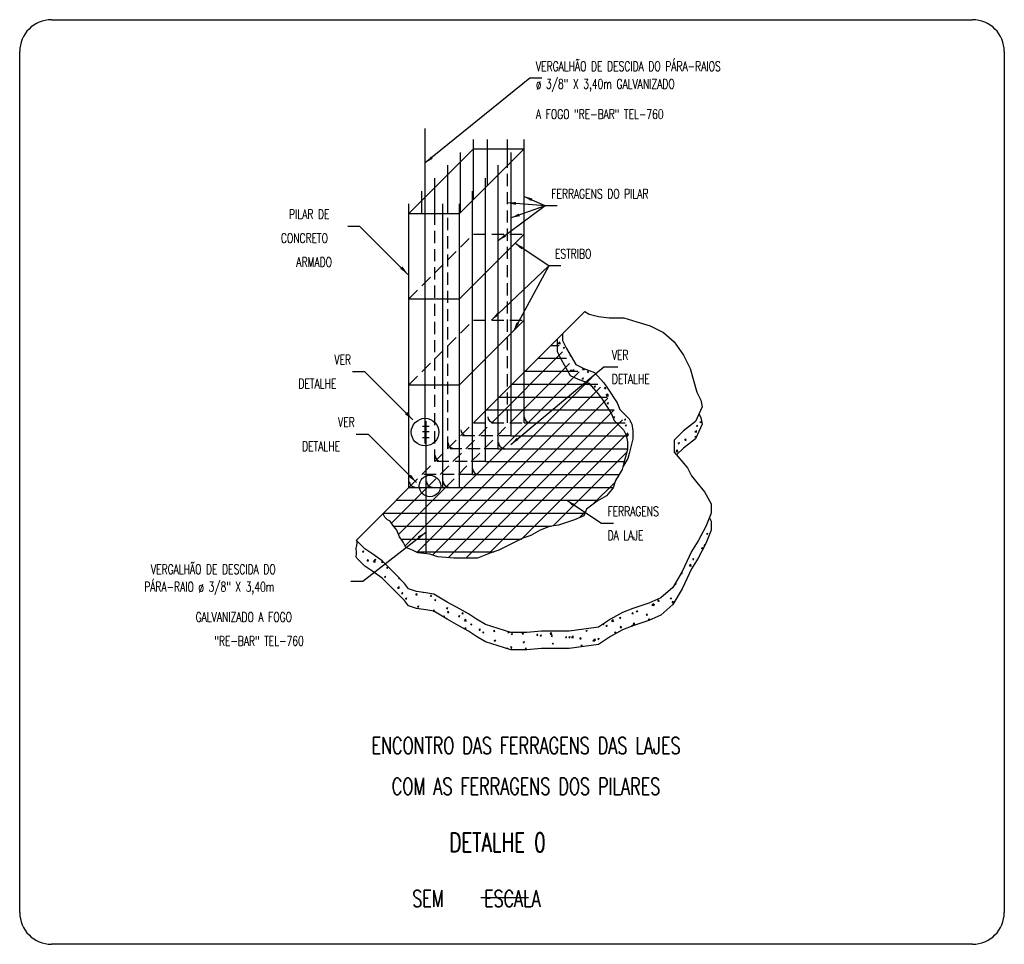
# Model space of a CAD drawing. Header units: millimetres. Extents: x 4477830 to 4478275, y -30323838 to -30323445.
# Tile 101 of 124: x 4478201 to 4478222, y -30323631 to -30323612. Entities that reach past the tile are written whole.
import ezdxf

# ---------------------------------------------------------------- set-up
doc = ezdxf.new("R2010")
doc.units = ezdxf.units.MM
doc.linetypes.add('DASHED', pattern=[1.905, 1.27, -0.635])
doc.linetypes.add('NULL', pattern=[0])
for name, color, linetype, lineweight in [('C01', 1, 'Continuous', 30), ('C02', 2, 'Continuous', 30), ('C03', 3, 'Continuous', 30), ('C04', 4, 'Continuous', 30), ('C05', 4, 'Continuous', 30), ('C06', 6, 'Continuous', 30), ('P-MARGEM', 4, 'Continuous', 30)]:
    doc.layers.add(name, color=color, linetype=linetype, lineweight=lineweight)
doc.styles.add('ROMANS', font='romans.shx', dxfattribs={"width": 0.7})

msp = doc.modelspace()

# ---------------------------------------------------------------- hatches: boundary and pattern name
at = {"layer": 'C02', "linetype": 'Continuous', "true_color": 0x000000}
for points in [[(4478210.101, -30323614.422), (4478210.064, -30323614.375), (4478209.943, -30323614.512), (4478210.101, -30323614.422), (4478210.101, -30323614.422)], [(4478212.159, -30323615.309), (4478212.183, -30323615.254), (4478212.005, -30323615.211), (4478212.159, -30323615.309), (4478212.159, -30323615.309)], [(4478211.834, -30323615.39), (4478211.839, -30323615.33), (4478211.657, -30323615.346), (4478211.834, -30323615.39), (4478211.834, -30323615.39)], [(4478211.922, -30323615.626), (4478211.901, -30323615.57), (4478211.742, -30323615.659), (4478211.922, -30323615.626), (4478211.922, -30323615.626)], [(4478211.635, -30323616.054), (4478211.6, -30323616.005), (4478211.472, -30323616.135), (4478211.635, -30323616.054), (4478211.635, -30323616.054)], [(4478211.958, -30323616.321), (4478211.99, -30323616.27), (4478211.822, -30323616.2), (4478211.958, -30323616.321), (4478211.958, -30323616.321)], [(4478209.464, -30323616.678), (4478209.416, -30323616.725), (4478209.581, -30323616.844), (4478209.464, -30323616.678), (4478209.464, -30323616.678)], [(4478211.482, -30323617.699), (4478211.442, -30323617.655), (4478211.329, -30323617.799), (4478211.482, -30323617.699), (4478211.482, -30323617.699)], [(4478211.906, -30323617.876), (4478211.853, -30323617.848), (4478211.793, -30323618.02), (4478211.906, -30323617.876), (4478211.906, -30323617.876)], [(4478209.566, -30323619.723), (4478209.519, -30323619.77), (4478209.683, -30323619.889), (4478209.566, -30323619.723), (4478209.566, -30323619.723)], [(4478211.891, -30323620.309), (4478211.853, -30323620.263), (4478211.734, -30323620.402), (4478211.891, -30323620.309), (4478211.891, -30323620.309)], [(4478209.643, -30323621.033), (4478209.596, -30323621.08), (4478209.76, -30323621.199), (4478209.643, -30323621.033), (4478209.643, -30323621.033)], [(4478213.038, -30323621.698), (4478213.071, -30323621.648), (4478212.903, -30323621.575), (4478213.038, -30323621.698), (4478213.038, -30323621.698)], [(4478209.823, -30323622.375), (4478209.787, -30323622.327), (4478209.949, -30323622.243), (4478209.823, -30323622.375), (4478209.823, -30323622.375)]]:
    msp.add_hatch(color=18, dxfattribs=at).paths.add_polyline_path(points)

# ---------------------------------------------------------------- linework, layer by layer
at = {"color": 18, "linetype": 'Continuous', "true_color": 0x000000}
for p, q in [((4478212.726, -30323618.288), (4478212.759, -30323618.254)), ((4478212.726, -30323618.288), (4478212.763, -30323618.294)), ((4478212.763, -30323618.294), (4478212.759, -30323618.254)), ((4478212.828, -30323618.376), (4478212.857, -30323618.365)), ((4478212.828, -30323618.376), (4478212.848, -30323618.39)), ((4478212.848, -30323618.39), (4478212.857, -30323618.365)), ((4478212.974, -30323618.545), (4478212.982, -30323618.535)), ((4478212.974, -30323618.545), (4478212.989, -30323618.546)), ((4478212.976, -30323618.85), (4478213.005, -30323618.839)), ((4478212.976, -30323618.85), (4478212.997, -30323618.864)), ((4478212.997, -30323618.864), (4478213.005, -30323618.839)), ((4478213.032, -30323618.861), (4478213.053, -30323618.837)), ((4478213.032, -30323618.861), (4478213.057, -30323618.863)), ((4478213.057, -30323618.863), (4478213.053, -30323618.837)), ((4478213.23, -30323618.836), (4478213.257, -30323618.809)), ((4478213.23, -30323618.836), (4478213.267, -30323618.842)), ((4478213.267, -30323618.842), (4478213.264, -30323618.812)), ((4478213.334, -30323618.887), (4478213.354, -30323618.863)), ((4478213.334, -30323618.887), (4478213.359, -30323618.889)), ((4478213.359, -30323618.889), (4478213.354, -30323618.863)), ((4478213.227, -30323619.019), (4478213.256, -30323619.008)), ((4478213.227, -30323619.019), (4478213.248, -30323619.033)), ((4478213.248, -30323619.033), (4478213.256, -30323619.008)), ((4478213.478, -30323619.188), (4478213.507, -30323619.177)), ((4478213.478, -30323619.188), (4478213.498, -30323619.202)), ((4478213.498, -30323619.202), (4478213.507, -30323619.177)), ((4478213.693, -30323619.229), (4478213.713, -30323619.205)), ((4478213.693, -30323619.229), (4478213.718, -30323619.232)), ((4478213.718, -30323619.232), (4478213.713, -30323619.205)), ((4478213.728, -30323619.357), (4478213.758, -30323619.346)), ((4478213.728, -30323619.357), (4478213.749, -30323619.371)), ((4478213.734, -30323619.384), (4478213.767, -30323619.35)), ((4478213.749, -30323619.371), (4478213.758, -30323619.346)), ((4478213.771, -30323619.39), (4478213.767, -30323619.35)), ((4478213.734, -30323619.384), (4478213.771, -30323619.39)), ((4478213.752, -30323619.545), (4478213.772, -30323619.521)), ((4478213.752, -30323619.545), (4478213.776, -30323619.548)), ((4478213.776, -30323619.548), (4478213.772, -30323619.521)), ((4478213.877, -30323619.831), (4478213.906, -30323619.819)), ((4478213.877, -30323619.831), (4478213.897, -30323619.845)), ((4478213.897, -30323619.845), (4478213.906, -30323619.819)), ((4478214.111, -30323619.888), (4478214.131, -30323619.864)), ((4478214.111, -30323619.888), (4478214.136, -30323619.89)), ((4478214.127, -30323620), (4478214.157, -30323619.989)), ((4478214.136, -30323619.89), (4478214.131, -30323619.864)), ((4478214.148, -30323620.014), (4478214.157, -30323619.989)), ((4478214.238, -30323619.933), (4478214.239, -30323619.932)), ((4478214.238, -30323619.933), (4478214.239, -30323619.933)), ((4478215.688, -30323619.932), (4478215.717, -30323619.92)), ((4478215.688, -30323619.932), (4478215.708, -30323619.946)), ((4478215.708, -30323619.946), (4478215.717, -30323619.92)), ((4478214.127, -30323620), (4478214.148, -30323620.014)), ((4478214.169, -30323620.204), (4478214.189, -30323620.179)), ((4478214.194, -30323620.206), (4478214.189, -30323620.179)), ((4478215.583, -30323620.141), (4478215.615, -30323620.107)), ((4478215.583, -30323620.141), (4478215.62, -30323620.147)), ((4478215.62, -30323620.147), (4478215.615, -30323620.107)), ((4478215.617, -30323620.019), (4478215.637, -30323619.995)), ((4478215.617, -30323620.019), (4478215.642, -30323620.022)), ((4478215.642, -30323620.022), (4478215.637, -30323619.995)), ((4478214.169, -30323620.204), (4478214.194, -30323620.206)), ((4478215.232, -30323620.372), (4478215.262, -30323620.36)), ((4478215.232, -30323620.372), (4478215.253, -30323620.386)), ((4478215.253, -30323620.386), (4478215.262, -30323620.36)), ((4478215.374, -30323620.309), (4478215.394, -30323620.285)), ((4478215.374, -30323620.309), (4478215.399, -30323620.311)), ((4478215.399, -30323620.311), (4478215.394, -30323620.285)), ((4478215.585, -30323620.236), (4478215.615, -30323620.225)), ((4478215.585, -30323620.236), (4478215.606, -30323620.25)), ((4478215.606, -30323620.25), (4478215.615, -30323620.225)), ((4478215.19, -30323620.55), (4478215.223, -30323620.516)), ((4478215.19, -30323620.55), (4478215.228, -30323620.556)), ((4478215.228, -30323620.556), (4478215.223, -30323620.516)), ((4478215.843, -30323622.061), (4478215.842, -30323622.053)), ((4478215.826, -30323622.266), (4478215.856, -30323622.255)), ((4478215.839, -30323622.061), (4478215.843, -30323622.061)), ((4478215.847, -30323622.28), (4478215.856, -30323622.255)), ((4478215.826, -30323622.266), (4478215.847, -30323622.28)), ((4478208.63, -30323622.641), (4478208.659, -30323622.63)), ((4478208.63, -30323622.641), (4478208.65, -30323622.655)), ((4478208.65, -30323622.655), (4478208.659, -30323622.63)), ((4478215.724, -30323622.571), (4478215.754, -30323622.56)), ((4478215.724, -30323622.571), (4478215.745, -30323622.585)), ((4478215.745, -30323622.585), (4478215.754, -30323622.56)), ((4478215.782, -30323622.52), (4478215.802, -30323622.496)), ((4478215.782, -30323622.52), (4478215.793, -30323622.521)), ((4478215.803, -30323622.501), (4478215.802, -30323622.496)), ((4478208.727, -30323622.836), (4478208.747, -30323622.812)), ((4478208.727, -30323622.836), (4478208.752, -30323622.838)), ((4478208.752, -30323622.838), (4478208.747, -30323622.812)), ((4478208.856, -30323622.858), (4478208.889, -30323622.824)), ((4478208.856, -30323622.858), (4478208.894, -30323622.864)), ((4478208.88, -30323622.81), (4478208.91, -30323622.799)), ((4478208.88, -30323622.81), (4478208.901, -30323622.824)), ((4478208.894, -30323622.864), (4478208.889, -30323622.824)), ((4478208.901, -30323622.824), (4478208.91, -30323622.799)), ((4478209.028, -30323622.862), (4478209.045, -30323622.842)), ((4478209.028, -30323622.862), (4478209.053, -30323622.864)), ((4478209.053, -30323622.864), (4478209.05, -30323622.848)), ((4478215.539, -30323622.81), (4478215.559, -30323622.786)), ((4478215.539, -30323622.81), (4478215.564, -30323622.812)), ((4478215.564, -30323622.812), (4478215.559, -30323622.786)), ((4478209.131, -30323622.979), (4478209.16, -30323622.968)), ((4478209.131, -30323622.979), (4478209.152, -30323622.993)), ((4478209.152, -30323622.993), (4478209.16, -30323622.968)), ((4478215.296, -30323623.1), (4478215.316, -30323623.075)), ((4478215.321, -30323623.102), (4478215.316, -30323623.075)), ((4478215.469, -30323622.943), (4478215.501, -30323622.909)), ((4478215.469, -30323622.943), (4478215.506, -30323622.949)), ((4478215.506, -30323622.949), (4478215.501, -30323622.909)), ((4478209.086, -30323623.178), (4478209.107, -30323623.154)), ((4478209.086, -30323623.178), (4478209.112, -30323623.18)), ((4478209.112, -30323623.18), (4478209.107, -30323623.154)), ((4478209.388, -30323623.204), (4478209.396, -30323623.194)), ((4478209.388, -30323623.204), (4478209.408, -30323623.206)), ((4478215.296, -30323623.1), (4478215.321, -30323623.102)), ((4478209.29, -30323623.449), (4478209.309, -30323623.441)), ((4478209.302, -30323623.461), (4478209.309, -30323623.441)), ((4478209.36, -30323623.406), (4478209.393, -30323623.372)), ((4478209.36, -30323623.406), (4478209.397, -30323623.412)), ((4478209.397, -30323623.412), (4478209.393, -30323623.372)), ((4478209.446, -30323623.52), (4478209.466, -30323623.496)), ((4478209.471, -30323623.522), (4478209.466, -30323623.496)), ((4478209.895, -30323623.495), (4478209.904, -30323623.5)), ((4478209.904, -30323623.501), (4478209.906, -30323623.496)), ((4478215.167, -30323623.316), (4478215.188, -30323623.33)), ((4478215.168, -30323623.315), (4478215.196, -30323623.304)), ((4478215.188, -30323623.33), (4478215.196, -30323623.304)), ((4478209.446, -30323623.52), (4478209.471, -30323623.522)), ((4478209.53, -30323623.622), (4478209.56, -30323623.611)), ((4478209.53, -30323623.622), (4478209.551, -30323623.636)), ((4478209.551, -30323623.636), (4478209.56, -30323623.611)), ((4478209.747, -30323623.547), (4478209.768, -30323623.522)), ((4478209.747, -30323623.547), (4478209.772, -30323623.549)), ((4478209.772, -30323623.549), (4478209.768, -30323623.522)), ((4478210.049, -30323623.573), (4478210.069, -30323623.549)), ((4478210.049, -30323623.573), (4478210.074, -30323623.575)), ((4478210.074, -30323623.575), (4478210.069, -30323623.549)), ((4478210.134, -30323623.656), (4478210.163, -30323623.644)), ((4478210.134, -30323623.656), (4478210.155, -30323623.67)), ((4478210.155, -30323623.67), (4478210.163, -30323623.644)), ((4478214.81, -30323623.679), (4478214.83, -30323623.655)), ((4478214.81, -30323623.679), (4478214.835, -30323623.681)), ((4478214.835, -30323623.681), (4478214.83, -30323623.655)), ((4478215.065, -30323623.62), (4478215.094, -30323623.609)), ((4478215.065, -30323623.62), (4478215.086, -30323623.634)), ((4478215.086, -30323623.634), (4478215.094, -30323623.609)), ((4478215.111, -30323623.705), (4478215.132, -30323623.681)), ((4478215.137, -30323623.707), (4478215.132, -30323623.681)), ((4478209.781, -30323623.791), (4478209.81, -30323623.78)), ((4478209.781, -30323623.791), (4478209.802, -30323623.805)), ((4478209.802, -30323623.805), (4478209.81, -30323623.78)), ((4478209.82, -30323623.845), (4478209.826, -30323623.838)), ((4478209.827, -30323623.846), (4478209.826, -30323623.838)), ((4478210.107, -30323623.889), (4478210.127, -30323623.865)), ((4478210.107, -30323623.889), (4478210.132, -30323623.891)), ((4478210.132, -30323623.891), (4478210.127, -30323623.865)), ((4478210.385, -30323623.825), (4478210.414, -30323623.813)), ((4478210.385, -30323623.825), (4478210.405, -30323623.839)), ((4478210.405, -30323623.839), (4478210.414, -30323623.813)), ((4478210.408, -30323623.915), (4478210.428, -30323623.891)), ((4478210.433, -30323623.917), (4478210.428, -30323623.891)), ((4478214.359, -30323623.891), (4478214.388, -30323623.88)), ((4478214.359, -30323623.891), (4478214.38, -30323623.905)), ((4478214.38, -30323623.905), (4478214.388, -30323623.88)), ((4478214.683, -30323623.762), (4478214.716, -30323623.728)), ((4478214.683, -30323623.762), (4478214.721, -30323623.767)), ((4478214.712, -30323623.755), (4478214.741, -30323623.744)), ((4478214.712, -30323623.755), (4478214.733, -30323623.77)), ((4478214.721, -30323623.767), (4478214.716, -30323623.728)), ((4478214.733, -30323623.77), (4478214.741, -30323623.744)), ((4478215.111, -30323623.705), (4478215.137, -30323623.707)), ((4478210.323, -30323624.012), (4478210.345, -30323623.99)), ((4478210.35, -30323624.028), (4478210.345, -30323623.99)), ((4478210.408, -30323623.915), (4478210.433, -30323623.917)), ((4478210.635, -30323623.994), (4478210.665, -30323623.982)), ((4478210.635, -30323623.994), (4478210.656, -30323624.008)), ((4478210.656, -30323624.008), (4478210.665, -30323623.982)), ((4478210.709, -30323623.942), (4478210.73, -30323623.917)), ((4478210.709, -30323623.942), (4478210.734, -30323623.944)), ((4478210.734, -30323623.944), (4478210.73, -30323623.917)), ((4478210.761, -30323624.093), (4478210.793, -30323624.059)), ((4478210.761, -30323624.093), (4478210.798, -30323624.099)), ((4478210.798, -30323624.099), (4478210.793, -30323624.059)), ((4478213.843, -30323624.101), (4478213.875, -30323624.067)), ((4478213.843, -30323624.101), (4478213.88, -30323624.107)), ((4478213.88, -30323624.107), (4478213.875, -30323624.067)), ((4478214.006, -30323624.026), (4478214.035, -30323624.015)), ((4478214.006, -30323624.026), (4478214.027, -30323624.041)), ((4478214.027, -30323624.041), (4478214.035, -30323624.015)), ((4478214.266, -30323623.942), (4478214.286, -30323623.918)), ((4478214.266, -30323623.942), (4478214.291, -30323623.944)), ((4478214.291, -30323623.944), (4478214.286, -30323623.918)), ((4478214.567, -30323623.968), (4478214.587, -30323623.944)), ((4478214.567, -30323623.968), (4478214.592, -30323623.97)), ((4478214.592, -30323623.97), (4478214.587, -30323623.944)), ((4478214.61, -30323624.06), (4478214.639, -30323624.049)), ((4478214.61, -30323624.06), (4478214.631, -30323624.074)), ((4478214.631, -30323624.074), (4478214.639, -30323624.049)), ((4478210.768, -30323624.258), (4478210.788, -30323624.233)), ((4478210.768, -30323624.258), (4478210.793, -30323624.26)), ((4478210.793, -30323624.26), (4478210.788, -30323624.233)), ((4478210.886, -30323624.163), (4478210.915, -30323624.152)), ((4478210.886, -30323624.163), (4478210.907, -30323624.177)), ((4478210.907, -30323624.177), (4478210.915, -30323624.152)), ((4478211.069, -30323624.284), (4478211.089, -30323624.26)), ((4478211.069, -30323624.284), (4478211.094, -30323624.286)), ((4478211.094, -30323624.286), (4478211.089, -30323624.26)), ((4478211.137, -30323624.332), (4478211.166, -30323624.321)), ((4478211.158, -30323624.346), (4478211.166, -30323624.321)), ((4478211.37, -30323624.31), (4478211.39, -30323624.286)), ((4478211.37, -30323624.31), (4478211.395, -30323624.312)), ((4478211.395, -30323624.312), (4478211.39, -30323624.286)), ((4478211.671, -30323624.337), (4478211.685, -30323624.321)), ((4478213.3, -30323624.297), (4478213.33, -30323624.286)), ((4478213.3, -30323624.297), (4478213.321, -30323624.311)), ((4478213.321, -30323624.311), (4478213.33, -30323624.286)), ((4478213.658, -30323624.165), (4478213.674, -30323624.176)), ((4478213.674, -30323624.154), (4478213.683, -30323624.151)), ((4478213.674, -30323624.176), (4478213.683, -30323624.151)), ((4478213.722, -30323624.205), (4478213.742, -30323624.181)), ((4478213.722, -30323624.205), (4478213.747, -30323624.207)), ((4478213.747, -30323624.207), (4478213.742, -30323624.181)), ((4478213.904, -30323624.331), (4478213.933, -30323624.32)), ((4478213.925, -30323624.345), (4478213.933, -30323624.32)), ((4478214.023, -30323624.231), (4478214.043, -30323624.207)), ((4478214.023, -30323624.231), (4478214.048, -30323624.234)), ((4478214.048, -30323624.234), (4478214.043, -30323624.207)), ((4478214.257, -30323624.196), (4478214.286, -30323624.184)), ((4478214.257, -30323624.196), (4478214.27, -30323624.205)), ((4478214.281, -30323624.201), (4478214.286, -30323624.184)), ((4478214.291, -30323624.171), (4478214.324, -30323624.137)), ((4478214.291, -30323624.171), (4478214.328, -30323624.177)), ((4478214.328, -30323624.177), (4478214.324, -30323624.137)), ((4478211.137, -30323624.332), (4478211.158, -30323624.346)), ((4478211.387, -30323624.501), (4478211.417, -30323624.49)), ((4478211.387, -30323624.501), (4478211.408, -30323624.515)), ((4478211.408, -30323624.515), (4478211.417, -30323624.49)), ((4478211.671, -30323624.337), (4478211.696, -30323624.339)), ((4478211.696, -30323624.339), (4478211.694, -30323624.324)), ((4478211.74, -30323624.366), (4478211.77, -30323624.354)), ((4478211.74, -30323624.366), (4478211.761, -30323624.38)), ((4478211.761, -30323624.38), (4478211.77, -30323624.354)), ((4478211.972, -30323624.363), (4478211.993, -30323624.339)), ((4478211.972, -30323624.363), (4478211.998, -30323624.365)), ((4478211.991, -30323624.535), (4478212.02, -30323624.523)), ((4478211.998, -30323624.365), (4478211.993, -30323624.339)), ((4478212.012, -30323624.549), (4478212.02, -30323624.523)), ((4478212.274, -30323624.389), (4478212.294, -30323624.365)), ((4478212.274, -30323624.389), (4478212.299, -30323624.391)), ((4478212.299, -30323624.391), (4478212.294, -30323624.365)), ((4478212.344, -30323624.399), (4478212.373, -30323624.388)), ((4478212.344, -30323624.399), (4478212.365, -30323624.413)), ((4478212.365, -30323624.413), (4478212.373, -30323624.388)), ((4478212.554, -30323624.371), (4478212.586, -30323624.337)), ((4478212.554, -30323624.371), (4478212.591, -30323624.377)), ((4478212.575, -30323624.416), (4478212.595, -30323624.392)), ((4478212.575, -30323624.416), (4478212.6, -30323624.418)), ((4478212.591, -30323624.377), (4478212.586, -30323624.337)), ((4478212.6, -30323624.418), (4478212.595, -30323624.392)), ((4478212.876, -30323624.442), (4478212.897, -30323624.418)), ((4478212.876, -30323624.442), (4478212.901, -30323624.444)), ((4478212.901, -30323624.444), (4478212.897, -30323624.418)), ((4478212.947, -30323624.433), (4478212.977, -30323624.422)), ((4478212.947, -30323624.433), (4478212.968, -30323624.447)), ((4478212.968, -30323624.447), (4478212.977, -30323624.422)), ((4478213.002, -30323624.441), (4478213.034, -30323624.407)), ((4478213.002, -30323624.441), (4478213.039, -30323624.447)), ((4478213.039, -30323624.447), (4478213.034, -30323624.407)), ((4478213.178, -30323624.468), (4478213.198, -30323624.444)), ((4478213.178, -30323624.468), (4478213.203, -30323624.471)), ((4478213.203, -30323624.471), (4478213.198, -30323624.444)), ((4478213.45, -30323624.51), (4478213.483, -30323624.476)), ((4478213.45, -30323624.51), (4478213.487, -30323624.516)), ((4478213.479, -30323624.495), (4478213.499, -30323624.471)), ((4478213.479, -30323624.495), (4478213.504, -30323624.497)), ((4478213.487, -30323624.516), (4478213.483, -30323624.476)), ((4478213.504, -30323624.497), (4478213.499, -30323624.471)), ((4478213.551, -30323624.466), (4478213.58, -30323624.455)), ((4478213.551, -30323624.466), (4478213.572, -30323624.481)), ((4478213.572, -30323624.481), (4478213.58, -30323624.455)), ((4478213.904, -30323624.331), (4478213.925, -30323624.345)), ((4478211.445, -30323624.606), (4478211.449, -30323624.602)), ((4478211.449, -30323624.607), (4478211.449, -30323624.602)), ((4478211.643, -30323624.668), (4478211.668, -30323624.659)), ((4478211.662, -30323624.675), (4478211.668, -30323624.659)), ((4478211.728, -30323624.695), (4478211.745, -30323624.677)), ((4478211.73, -30323624.653), (4478211.75, -30323624.628)), ((4478211.73, -30323624.653), (4478211.755, -30323624.655)), ((4478211.748, -30323624.697), (4478211.745, -30323624.677)), ((4478211.755, -30323624.655), (4478211.75, -30323624.628)), ((4478211.991, -30323624.535), (4478212.012, -30323624.549)), ((4478212.031, -30323624.679), (4478212.051, -30323624.655)), ((4478212.031, -30323624.679), (4478212.056, -30323624.681)), ((4478212.056, -30323624.681), (4478212.051, -30323624.655)), ((4478212.595, -30323624.568), (4478212.624, -30323624.557)), ((4478212.595, -30323624.568), (4478212.615, -30323624.582)), ((4478212.615, -30323624.582), (4478212.624, -30323624.557)), ((4478213.198, -30323624.602), (4478213.228, -30323624.591)), ((4478213.198, -30323624.602), (4478213.219, -30323624.616)), ((4478213.219, -30323624.616), (4478213.228, -30323624.591))]:
    msp.add_line(p, q, dxfattribs=at)
at = {"layer": 'C01'}
for centre, radius in [((4478209.938, -30323620.143), 0.288), ((4478210.04, -30323621.271), 0.225)]:
    msp.add_circle(centre, radius, dxfattribs=at)
at = {"layer": 'C02', "color": 5}
for p, q in [((4478212.132, -30323612.742), (4478209.943, -30323614.512)), ((4478212.382, -30323612.742), (4478212.132, -30323612.742)), ((4478212.453, -30323615.41), (4478212.005, -30323615.211)), ((4478212.453, -30323615.41), (4478211.472, -30323616.135)), ((4478212.453, -30323615.41), (4478211.657, -30323615.346)), ((4478212.453, -30323615.41), (4478211.742, -30323615.659)), ((4478212.703, -30323615.41), (4478212.453, -30323615.41)), ((4478212.703, -30323615.41), (4478212.453, -30323615.41)), ((4478208.319, -30323615.834), (4478208.569, -30323615.834)), ((4478209.581, -30323616.844), (4478208.569, -30323615.834)), ((4478212.531, -30323616.667), (4478211.822, -30323616.2)), ((4478212.531, -30323616.667), (4478211.329, -30323617.799)), ((4478212.531, -30323616.667), (4478211.793, -30323618.02)), ((4478212.781, -30323616.667), (4478212.531, -30323616.667)), ((4478212.781, -30323616.667), (4478212.531, -30323616.667)), ((4478208.421, -30323618.879), (4478208.671, -30323618.879)), ((4478209.683, -30323619.889), (4478208.671, -30323618.879)), ((4478211.734, -30323620.402), (4478213.679, -30323618.781)), ((4478213.679, -30323618.781), (4478213.972, -30323618.781)), ((4478208.498, -30323620.189), (4478208.748, -30323620.189)), ((4478209.76, -30323621.199), (4478208.748, -30323620.189)), ((4478213.632, -30323622.054), (4478212.903, -30323621.575)), ((4478208.502, -30323622.401), (4478209.06, -30323621.843)), ((4478213.171, -30323621.932), (4478213.296, -30323621.806)), ((4478213.882, -30323622.054), (4478213.632, -30323622.054)), ((4478208.633, -30323623.263), (4478209.957, -30323622.237)), ((4478209.749, -30323622.65), (4478211.378, -30323622.65)), ((4478208.383, -30323623.263), (4478208.633, -30323623.263))]:
    msp.add_line(p, q, dxfattribs=at)
at = {"layer": 'C02', "color": 5, "linetype": 'DASHED', "ltscale": 0.2}
for p, q in [((4478211.661, -30323619.95), (4478211.661, -30323614.568)), ((4478210.142, -30323620.76), (4478210.142, -30323615.569)), ((4478210.412, -30323620.49), (4478210.412, -30323615.569)), ((4478209.602, -30323617.352), (4478210.952, -30323616.002)), ((4478210.952, -30323616.002), (4478212.01, -30323616.002)), ((4478209.602, -30323619.152), (4478210.952, -30323617.802)), ((4478210.952, -30323617.802), (4478212.01, -30323617.802)), ((4478209.602, -30323621.3), (4478210.952, -30323619.95)), ((4478209.984, -30323621.3), (4478211.334, -30323619.95)), ((4478210.366, -30323621.3), (4478211.716, -30323619.95)), ((4478210.952, -30323619.95), (4478212.01, -30323619.95)), ((4478211.74, -30323620.22), (4478210.682, -30323620.22)), ((4478211.47, -30323620.49), (4478210.412, -30323620.49)), ((4478211.2, -30323620.76), (4478210.142, -30323620.76)), ((4478210.93, -30323621.03), (4478209.872, -30323621.03))]:
    msp.add_line(p, q, dxfattribs=at)
at = {"layer": 'C02', "color": 5, "linetype": 'Continuous'}
for p, q in [((4478212.68, -30323618.223), (4478213.282, -30323617.621)), ((4478210.952, -30323619.95), (4478212.011, -30323618.891))]:
    msp.add_line(p, q, dxfattribs=at)
at = {"layer": 'C02', "color": 116, "linetype": 'Continuous', "true_color": 0x136734}
for points in [[(4478213.282, -30323617.621), (4478213.373, -30323617.673), (4478213.567, -30323617.728), (4478213.789, -30323617.756), (4478214.095, -30323617.756), (4478214.373, -30323617.839), (4478214.65, -30323617.922), (4478214.928, -30323618.061), (4478215.15, -30323618.256), (4478215.345, -30323618.533), (4478215.484, -30323618.811), (4478215.623, -30323619.311), (4478215.706, -30323619.477), (4478215.734, -30323619.616), (4478215.595, -30323619.922), (4478215.345, -30323620.116), (4478215.15, -30323620.31), (4478215.15, -30323620.56), (4478215.428, -30323620.893), (4478215.512, -30323621.06), (4478215.623, -30323621.199), (4478215.789, -30323621.393), (4478215.928, -30323621.643), (4478215.928, -30323621.837), (4478215.817, -30323622.115), (4478215.65, -30323622.42), (4478215.512, -30323622.643), (4478215.317, -30323623.059), (4478215.123, -30323623.392), (4478214.873, -30323623.614), (4478214.623, -30323623.725), (4478214.289, -30323623.836), (4478214.067, -30323623.92), (4478213.817, -30323624.059), (4478213.567, -30323624.225), (4478212.956, -30323624.308), (4478212.706, -30323624.308), (4478212.373, -30323624.308), (4478212.067, -30323624.336), (4478211.734, -30323624.336), (4478211.206, -30323624.17), (4478211.012, -30323624.059), (4478210.845, -30323623.947), (4478210.595, -30323623.809), (4478210.4, -30323623.698), (4478210.122, -30323623.531), (4478209.956, -30323623.503), (4478209.761, -30323623.475), (4478209.595, -30323623.42), (4478209.511, -30323623.309), (4478209.317, -30323623.115), (4478209.15, -30323622.948), (4478209.039, -30323622.837), (4478208.845, -30323622.698), (4478208.678, -30323622.587), (4478208.511, -30323622.42), (4478208.502, -30323622.401)], [(4478212.817, -30323618.085), (4478212.817, -30323618.228), (4478212.9, -30323618.394), (4478213.095, -30323618.728), (4478213.262, -30323618.811), (4478213.484, -30323618.894), (4478213.678, -30323619.116), (4478213.757, -30323619.227), (4478213.956, -30323619.533), (4478214.012, -30323619.672), (4478214.206, -30323619.866), (4478214.262, -30323619.977), (4478214.289, -30323620.116), (4478214.289, -30323620.282), (4478214.206, -30323620.588), (4478214.178, -30323620.699), (4478214.095, -30323620.838), (4478214.075, -30323620.871)], [(4478212.7, -30323618.203), (4478212.7, -30323618.456), (4478212.783, -30323618.622), (4478212.977, -30323618.956), (4478213.144, -30323619.039), (4478213.366, -30323619.122), (4478213.561, -30323619.344), (4478213.644, -30323619.455), (4478213.839, -30323619.761), (4478213.894, -30323619.9), (4478214.089, -30323620.094), (4478214.144, -30323620.205), (4478214.172, -30323620.344), (4478214.172, -30323620.51), (4478214.089, -30323620.816), (4478214.061, -30323620.927), (4478213.978, -30323621.066), (4478213.925, -30323621.154)], [(4478215.668, -30323619.762), (4478215.706, -30323619.838), (4478215.734, -30323619.977), (4478215.595, -30323620.282), (4478215.345, -30323620.477), (4478215.201, -30323620.621)], [(4478213.925, -30323621.154), (4478213.873, -30323621.31), (4478213.734, -30323621.476), (4478213.539, -30323621.587), (4478213.317, -30323621.754), (4478213.262, -30323621.893), (4478213.067, -30323621.976), (4478212.734, -30323622.087), (4478212.539, -30323622.115), (4478212.345, -30323622.198), (4478212.15, -30323622.309), (4478211.984, -30323622.365), (4478211.706, -30323622.504), (4478211.484, -30323622.615), (4478211.317, -30323622.67), (4478211.039, -30323622.781), (4478210.678, -30323622.781), (4478210.539, -30323622.781), (4478210.206, -30323622.754), (4478210.039, -30323622.698), (4478209.789, -30323622.67), (4478209.678, -30323622.615), (4478209.539, -30323622.559), (4478209.483, -30323622.448), (4478209.4, -30323622.337), (4478209.345, -30323622.198), (4478209.261, -30323622.087), (4478209.206, -30323622.004), (4478209.15, -30323621.976), (4478209.095, -30323621.921), (4478209.067, -30323621.865), (4478209.057, -30323621.845)], [(4478215.889, -30323621.934), (4478215.928, -30323622.004), (4478215.928, -30323622.198), (4478215.817, -30323622.476), (4478215.65, -30323622.781), (4478215.512, -30323623.003), (4478215.317, -30323623.42), (4478215.123, -30323623.753), (4478214.873, -30323623.975), (4478214.623, -30323624.086), (4478214.289, -30323624.197), (4478214.067, -30323624.281), (4478213.817, -30323624.419), (4478213.567, -30323624.586), (4478212.956, -30323624.669), (4478212.706, -30323624.669), (4478212.373, -30323624.669), (4478212.067, -30323624.697), (4478211.734, -30323624.697), (4478211.206, -30323624.531), (4478211.012, -30323624.419), (4478210.845, -30323624.308), (4478210.595, -30323624.17), (4478210.4, -30323624.059), (4478210.122, -30323623.892), (4478209.956, -30323623.864), (4478209.761, -30323623.836), (4478209.595, -30323623.781), (4478209.511, -30323623.67), (4478209.317, -30323623.475), (4478209.15, -30323623.309), (4478209.039, -30323623.198), (4478208.845, -30323623.059), (4478208.678, -30323622.948), (4478208.511, -30323622.781), (4478208.49, -30323622.739)], [(4478208.502, -30323622.401), (4478208.508, -30323622.453), (4478208.504, -30323622.519), (4478208.491, -30323622.571), (4478208.499, -30323622.654), (4478208.495, -30323622.711), (4478208.49, -30323622.739)]]:
    msp.add_lwpolyline(points, dxfattribs=at)
at = {"layer": 'C03', "color": 116, "true_color": 0x136734}
for p, q in [((4478209.602, -30323615.569), (4478210.952, -30323614.219)), ((4478210.66, -30323615.569), (4478212.01, -30323614.219)), ((4478210.952, -30323615.277), (4478210.952, -30323614.021)), ((4478210.952, -30323614.219), (4478212.01, -30323614.219)), ((4478211.247, -30323614.982), (4478211.247, -30323614.021)), ((4478211.661, -30323614.568), (4478211.661, -30323614.021)), ((4478210.682, -30323615.547), (4478210.682, -30323614.291)), ((4478210.412, -30323615.569), (4478210.412, -30323614.561)), ((4478210.142, -30323615.569), (4478210.142, -30323614.831)), ((4478209.872, -30323615.569), (4478209.872, -30323615.101)), ((4478209.602, -30323615.569), (4478210.66, -30323615.569)), ((4478210.66, -30323617.352), (4478212.01, -30323616.002)), ((4478209.602, -30323617.352), (4478210.66, -30323617.352)), ((4478212.011, -30323618.891), (4478212.709, -30323618.193)), ((4478212.572, -30323618.33), (4478212.747, -30323618.33)), ((4478211.964, -30323622.375), (4478214.181, -30323620.158)), ((4478212.617, -30323622.104), (4478214.158, -30323620.563)), ((4478210.93, -30323621.03), (4478213.999, -30323621.03)), ((4478213.443, -30323621.66), (4478213.913, -30323621.19)), ((4478209.236, -30323622.049), (4478209.984, -30323621.3)), ((4478209.38, -30323622.286), (4478210.366, -30323621.3)), ((4478209.278, -30323622.11), (4478212.574, -30323622.11)), ((4478209.432, -30323622.38), (4478211.953, -30323622.38))]:
    msp.add_line(p, q, dxfattribs=at)
at = {"layer": 'C03', "color": 116, "linetype": 'Continuous', "true_color": 0x136734}
for p, q in [((4478212.01, -30323619.95), (4478212.01, -30323614.021)), ((4478211.74, -30323620.22), (4478211.74, -30323614.291)), ((4478211.47, -30323620.49), (4478211.47, -30323614.561)), ((4478211.2, -30323620.76), (4478211.2, -30323614.831)), ((4478210.93, -30323621.03), (4478210.93, -30323615.101)), ((4478209.602, -30323621.3), (4478209.602, -30323615.371)), ((4478210.311, -30323621.3), (4478210.311, -30323615.371)), ((4478210.66, -30323621.3), (4478210.66, -30323615.371)), ((4478210.66, -30323619.152), (4478212.01, -30323617.802)), ((4478211.334, -30323619.95), (4478212.817, -30323618.467)), ((4478211.716, -30323619.95), (4478212.958, -30323618.708)), ((4478212.302, -30323618.6), (4478212.895, -30323618.6)), ((4478209.522, -30323622.526), (4478213.165, -30323618.883)), ((4478212.032, -30323618.87), (4478212.063, -30323618.87)), ((4478212.063, -30323618.87), (4478213.138, -30323618.87)), ((4478209.602, -30323619.152), (4478210.66, -30323619.152)), ((4478209.769, -30323622.66), (4478213.431, -30323618.998)), ((4478211.762, -30323619.14), (4478213.555, -30323619.14)), ((4478210.095, -30323622.717), (4478213.608, -30323619.203)), ((4478210.422, -30323622.772), (4478213.763, -30323619.431)), ((4478211.492, -30323619.41), (4478213.75, -30323619.41)), ((4478210.794, -30323622.781), (4478213.897, -30323619.678)), ((4478211.222, -30323619.68), (4478213.898, -30323619.68)), ((4478211.267, -30323622.69), (4478214.072, -30323619.885)), ((4478212.01, -30323619.95), (4478214.127, -30323619.95)), ((4478211.74, -30323620.22), (4478214.181, -30323620.22)), ((4478211.47, -30323620.49), (4478214.172, -30323620.49)), ((4478211.2, -30323620.76), (4478214.104, -30323620.76)), ((4478209.06, -30323621.843), (4478209.602, -30323621.3)), ((4478209.602, -30323621.3), (4478210.66, -30323621.3)), ((4478210.66, -30323621.3), (4478213.876, -30323621.3)), ((4478209.332, -30323621.57), (4478213.57, -30323621.57)), ((4478209.062, -30323621.84), (4478213.283, -30323621.84))]:
    msp.add_line(p, q, dxfattribs=at)
at = {"layer": 'C04', "color": 146, "true_color": 0x105689}
msp.add_line((4478211.102, -30323629.879), (4478212.102, -30323629.879), dxfattribs=at)
at = {"layer": 'C06'}
for p, q in [((4478209.933, -30323613.793), (4478209.933, -30323620.381)), ((4478209.957, -30323619.914), (4478209.957, -30323622.689)), ((4478209.882, -30323620.021), (4478210.025, -30323620.021)), ((4478209.882, -30323620.131), (4478210.025, -30323620.131)), ((4478209.882, -30323620.255), (4478210.025, -30323620.255))]:
    msp.add_line(p, q, dxfattribs=at)
for centre in [(4478211.372, -30323619.824), (4478212.135, -30323619.824), (4478210.807, -30323620.094), (4478210.537, -30323620.364), (4478211.595, -30323620.364), (4478210.267, -30323620.634), (4478211.054, -30323620.904), (4478209.727, -30323621.174), (4478210.087, -30323621.174), (4478210.436, -30323621.174)]:
    msp.add_arc(centre, 0.12, 180, 270, dxfattribs=at)
at = {"layer": 'P-MARGEM', "color": 18, "true_color": 0x000000}
for p, q in [((4478202.121, -30323611.515), (4478221.394, -30323611.515)), ((4478201.455, -30323630.194), (4478201.455, -30323612.181)), ((4478222.06, -30323612.181), (4478222.06, -30323630.194)), ((4478221.394, -30323630.859), (4478202.121, -30323630.859))]:
    msp.add_line(p, q, dxfattribs=at)
for centre, start, end in [((4478202.121, -30323612.181), 90, 180), ((4478221.394, -30323612.181), 0, 90), ((4478202.121, -30323630.194), 180, 270), ((4478221.394, -30323630.194), 270, 0)]:
    msp.add_arc(centre, 0.665, start, end, dxfattribs=at)

# ---------------------------------------------------------------- texts
at = {"layer": 'C03', "color": 18, "linetype": 'NULL', "true_color": 0x000000, "char_height": 0.2, "attachment_point": 7, "line_spacing_factor": 0.798, "style": 'ROMANS'}
for s, insert, width in [('VERGALHÃO DE DESCIDA DO PÁRA-RAIOS', (4478212.26, -30323612.59), 12.59048), ('ø 3/8" X 3,40m GALVANIZADO', (4478212.258, -30323613.025), 9.52381), ('A FOGO "RE-BAR" TEL-760', (4478212.259, -30323613.592), 8.62857), ('FERRAGENS DO PILAR', (4478212.58, -30323615.258), 6.59048), ('PILAR DE', (4478207.091, -30323615.684), 2.74286), ('CONCRETO', (4478206.921, -30323616.185), 3.06667), ('ESTRIBO', (4478212.657, -30323616.514), 2.3619), ('ARMADO', (4478207.245, -30323616.686), 2.30476), ('VER ', (4478208.041, -30323618.726), 1.10476), ('VER', (4478213.847, -30323618.631), 1.04762), ('DETALHE', (4478213.847, -30323619.131), 2.47619), ('DETALHE', (4478207.289, -30323619.229), 2.47619), ('VER ', (4478208.118, -30323620.036), 1.10476), ('DETALHE', (4478207.366, -30323620.539), 2.47619), ('FERRAGENS ', (4478213.757, -30323621.901), 3.40952), ('DA LAJE', (4478213.758, -30323622.404), 2.4381), ('VERGALHÃO DE DESCIDA DO ', (4478204.203, -30323623.113), 8.57143), ('PÁRA-RAIO ø 3/8" X 3,40m ', (4478204.062, -30323623.546), 9.00952), ('GALVANIZADO A FOGO', (4478205.137, -30323624.113), 6.53333), ('"RE-BAR" TEL-760', (4478205.528, -30323624.613), 5.90476)]:
    msp.add_mtext(s, dxfattribs=dict(at, insert=insert, width=width))
at = {"layer": 'C04', "color": 5, "linetype": 'NULL', "char_height": 0.35, "line_spacing_factor": 0.798, "style": 'ROMANS'}
for s, insert, width, attachment_point in [('ENCONTRO DAS FERRAGENS DAS LAJES', (4478212.051, -30323626.878), 21.1, 8), ('COM AS FERRAGENS DOS PILARES', (4478212.051, -30323627.729), 18.4, 8), ('SEM     ESCALA', (4478209.67, -30323630.079), 9.33333, 7)]:
    msp.add_mtext(s, dxfattribs=dict(at, insert=insert, width=width, attachment_point=attachment_point))
at = {"layer": 'C05', "color": 18, "linetype": 'NULL', "true_color": 0x000000, "insert": (4478210.446, -30323628.927), "char_height": 0.4, "width": 6.47619, "attachment_point": 7, "line_spacing_factor": 0.798, "style": 'ROMANS'}
msp.add_mtext('DETALHE 0', dxfattribs=at)

doc.saveas('drawing.dxf')
